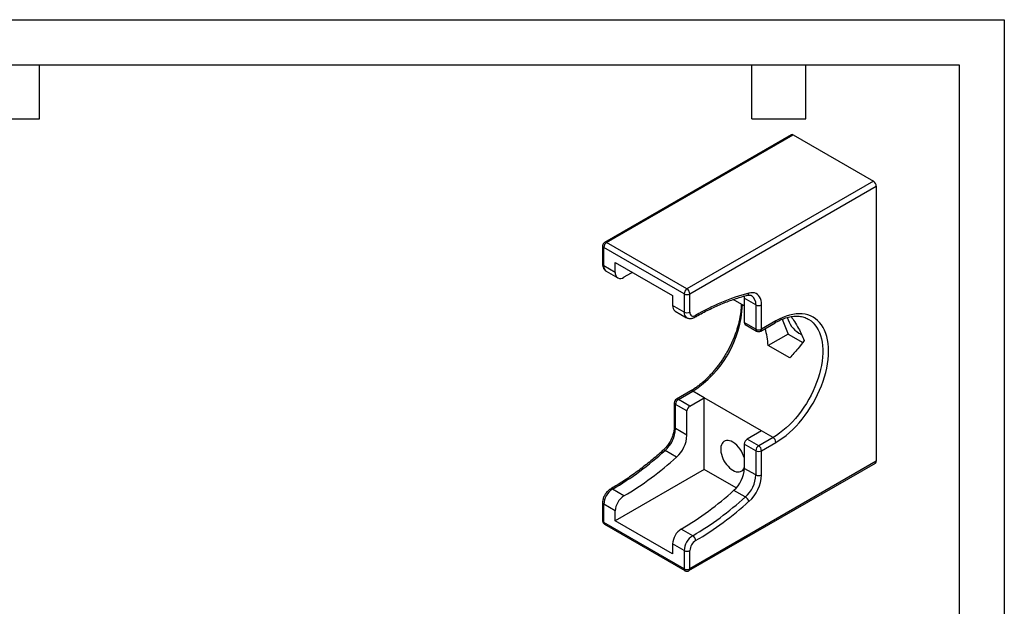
# Model space of a CAD drawing. Header units: millimetres. Extents: x 0 to 493, y 0 to 378.
# Tile 4 of 4: x 246 to 489, y 233 to 378. Entities that reach past the tile are written whole.
import ezdxf

# ---------------------------------------------------------------- set-up
doc = ezdxf.new("R2010")
doc.units = ezdxf.units.MM
doc.header["$LTSCALE"] = 1.75
doc.layers.add('TEXT', color=140, linetype='Continuous', lineweight=25)

msp = doc.modelspace()

# ---------------------------------------------------------------- linework, layer by layer
at = {"color": 7, "linetype": 'Continuous'}
for p, q in [((0, 377.83), (488.95, 377.83)), ((488.95, 377.83), (488.95, 0))]:
    msp.add_line(p, q, dxfattribs=at)
for p, q in [((436.39, 349.48), (390.42, 322.95)), ((390.92, 322.9), (436.89, 349.43)), ((436.89, 349.43), (456.68, 338.01)), ((456.68, 338.01), (410.72, 311.47)), ((411.43, 310.25), (457.39, 336.78)), ((457.39, 336.78), (457.39, 269.01)), ((410.72, 311.47), (390.92, 322.9)), ((389.92, 322.08), (389.92, 317.59)), ((410.02, 310.25), (390.22, 321.68)), ((390.22, 317.19), (390.22, 321.68)), ((393.05, 318), (407.19, 309.84)), ((393.05, 315.55), (393.05, 318)), ((393.05, 315.55), (390.22, 317.19)), ((390.84, 315.81), (393.67, 314.18)), ((407.19, 309.84), (407.19, 307.39)), ((410.02, 310.25), (410.02, 305.76)), ((411.43, 305.76), (411.43, 310.25)), ((424.86, 307.26), (422.11, 308.85)), ((427.69, 307.52), (424.86, 309.15)), ((424.86, 309.15), (424.86, 303.18)), ((410.02, 305.76), (407.19, 307.39)), ((407.81, 306.02), (410.64, 304.38)), ((427.69, 307.52), (427.69, 301.55)), ((429.11, 301.55), (429.11, 307.52)), ((432.64, 303.59), (429.11, 301.55)), ((434.22, 304.01), (435.65, 300.34)), ((427.69, 301.55), (424.86, 303.18)), ((425.07, 302.72), (427.9, 301.09)), ((428.9, 301.09), (432.44, 303.13)), ((435.65, 300.34), (430.76, 297.52)), ((435.65, 300.34), (439.25, 298.26)), ((436.06, 294.46), (430.76, 297.52)), ((411.64, 286.33), (408.1, 284.29)), ((408.6, 284.24), (412.14, 286.28)), ((411.43, 282.6), (408.6, 284.24)), ((411.43, 282.6), (414.97, 284.64)), ((414.97, 284.64), (412.14, 286.28)), ((429.11, 276.48), (414.97, 284.64)), ((414.97, 266.97), (414.97, 284.64)), ((407.6, 283.42), (407.6, 277.45)), ((410.72, 281.38), (407.89, 283.01)), ((407.89, 277.04), (407.89, 283.01)), ((410.72, 275.41), (410.72, 281.38)), ((410.72, 275.41), (407.89, 277.04)), ((429.11, 276.48), (425.57, 274.44)), ((428.4, 272.81), (425.57, 274.44)), ((431.94, 274.85), (428.4, 272.81)), ((431.94, 274.85), (429.11, 276.48)), ((427.69, 271.58), (424.86, 273.21)), ((424.86, 273.21), (424.86, 267.24)), ((429.11, 271.58), (432.64, 273.62)), ((408.14, 269.99), (405.31, 271.62)), ((427.69, 271.58), (427.69, 265.61)), ((429.11, 265.61), (429.11, 271.58)), ((411.22, 242.02), (457.18, 268.55)), ((457.39, 269.01), (411.43, 242.47)), ((427.69, 265.61), (424.86, 267.24)), ((414.97, 266.97), (393.05, 254.31)), ((422.86, 262.41), (414.97, 266.97)), ((395.17, 260.44), (392.34, 262.07)), ((425.11, 260.19), (422.28, 261.82)), ((389.92, 258.8), (389.92, 254.31)), ((390.22, 253.9), (390.22, 258.39)), ((393.05, 256.76), (390.22, 258.39)), ((393.05, 254.31), (393.05, 256.76)), ((410.02, 242.47), (390.22, 253.9)), ((390.42, 253.45), (410.22, 242.02)), ((407.19, 246.15), (393.05, 254.31)), ((412.14, 250.64), (409.31, 252.27)), ((410.02, 246.97), (407.19, 248.6)), ((407.19, 248.6), (407.19, 246.15)), ((410.02, 246.97), (410.02, 242.47)), ((411.43, 242.47), (411.43, 246.97))]:
    msp.add_line(p, q)
at = {"flags": 128}
for points in [[(397.34, 315.52), (396.81, 315.24), (395.17, 314.33)], [(424.83, 309.71), (424.84, 309.66), (424.86, 309.15)], [(429.11, 307.52), (429.08, 308.08), (428.99, 308.6), (428.84, 309.07), (428.64, 309.48), (428.39, 309.83), (428.09, 310.12), (427.74, 310.33), (427.35, 310.48), (426.93, 310.54), (426.48, 310.53), (426.01, 310.45)], [(440.63, 304.03), (440.75, 303.95), (441.3, 303.57), (441.81, 303.12), (442.28, 302.61), (442.69, 302.03), (443.06, 301.4), (443.38, 300.72), (443.65, 299.98), (443.87, 299.19), (444.03, 298.35), (444.14, 297.48), (444.2, 296.57), (444.2, 295.62), (444.14, 294.64), (444.03, 293.64), (443.87, 292.62), (443.65, 291.58), (443.38, 290.53), (443.06, 289.48), (442.69, 288.42), (442.28, 287.36), (441.81, 286.31), (441.3, 285.28), (440.75, 284.26), (440.17, 283.26), (439.54, 282.29), (438.88, 281.34), (438.19, 280.43), (437.47, 279.56), (436.73, 278.74), (435.96, 277.95), (435.18, 277.22), (434.38, 276.54), (433.57, 275.92), (432.76, 275.35), (431.94, 274.85)], [(432.64, 273.62), (433.49, 274.15), (434.34, 274.73), (435.17, 275.37), (436, 276.07), (436.81, 276.83), (437.61, 277.63), (438.38, 278.48), (439.13, 279.38), (439.85, 280.31), (440.54, 281.28), (441.2, 282.28), (441.82, 283.31), (442.4, 284.36), (442.94, 285.43), (443.43, 286.51), (443.88, 287.6), (444.28, 288.7), (444.63, 289.79), (444.93, 290.88), (445.18, 291.96), (445.37, 293.03), (445.51, 294.08), (445.59, 295.1), (445.62, 296.1), (445.59, 297.06), (445.51, 297.99), (445.37, 298.88), (445.18, 299.72), (444.93, 300.52), (444.63, 301.26), (444.28, 301.95), (443.88, 302.59), (443.43, 303.16), (442.94, 303.67), (442.4, 304.12), (441.82, 304.5), (441.2, 304.81), (440.54, 305.05), (439.85, 305.23), (439.13, 305.33), (438.38, 305.36), (437.61, 305.32), (436.81, 305.2), (436, 305.02), (435.17, 304.76), (434.34, 304.44), (433.49, 304.05), (432.64, 303.59)], [(438.3, 300.57), (438.71, 300.36), (438.96, 300.27)], [(422.04, 273.7), (421.63, 273.91), (421.23, 274.04), (420.84, 274.11), (420.48, 274.1), (420.14, 274.02), (419.84, 273.87), (419.58, 273.65), (419.37, 273.37), (419.2, 273.03), (419.09, 272.64), (419.04, 272.2), (419.04, 271.73), (419.09, 271.23), (419.2, 270.71), (419.37, 270.18), (419.58, 269.65), (419.84, 269.13), (420.14, 268.64), (420.48, 268.17), (420.84, 267.74), (421.23, 267.36), (421.63, 267.03), (422.04, 266.76), (422.45, 266.56), (422.85, 266.42), (423.23, 266.36), (423.6, 266.37), (423.93, 266.45), (424.23, 266.6), (424.49, 266.81), (424.7, 267.1), (424.86, 267.43)]]:
    msp.add_lwpolyline(points, dxfattribs=at)
for centre, radius, start, end in [((436.59, 349.03), 0.503, 54.3824, 114.3071), ((455.86, 336.71), 1.54, 2.6055, 57.3945), ((390.92, 322.08), 1, 119.9973, 180), ((391.75, 321.61), 1.54, 122.6055, 177.3945), ((390.63, 322.49), 0.503, 54.3824, 114.3071), ((390.42, 322.13), 0.503, 185.6948, 245.6253), ((390.42, 317.64), 0.503, 185.6948, 245.6253), ((391.72, 317.04), 1.51, 174.3376, 234.3502), ((394.34, 315.35), 1.31, 171.3151, 308.6742), ((411.55, 310.18), 1.54, 122.6055, 177.3945), ((409.89, 310.18), 1.54, 2.6055, 57.3945), ((410.72, 311.61), 1.54, 242.6097, 297.3903), ((439.42, 259.92), 52.27, 104.8652, 120.5575), ((425.33, 310.53), 0.68, 288.3431, 352.8527), ((425.18, 307.76), 2.53, 354.558, 54.3075), ((408.65, 307.22), 1.47, 173.4667, 235.2211), ((397.79, 308.73), 26.64, 302.5825, 357.4229), ((428.4, 308.89), 1.54, 242.6097, 297.3903), ((411.47, 305.59), 1.47, 173.456, 235.3339), ((410.72, 307.12), 1.54, 242.6097, 297.3903), ((412.29, 305.62), 0.873, 170.786, 309.2033), ((412.37, 304.88), 0.479, 304.038, 7.2577), ((432.17, 303.53), 0.48, 304.0564, 7.2558), ((441.96, 306.25), 6.75, 195.5919, 237.2397), ((425.34, 303.12), 0.48, 172.7442, 235.9436), ((428.4, 302.91), 1.54, 242.6097, 297.3903), ((428.17, 301.49), 0.48, 172.7442, 235.9436), ((428.4, 301.96), 1, 240.0027, 299.9973), ((428.63, 301.49), 0.48, 304.0564, 7.2558), ((408.6, 283.42), 1, 119.9973, 180), ((409.43, 282.94), 1.54, 122.6055, 177.3945), ((408.31, 283.83), 0.503, 54.3824, 114.3071), ((411.84, 285.87), 0.503, 54.3824, 114.3077), ((408.1, 283.47), 0.503, 185.6948, 245.6253), ((412.26, 281.31), 1.54, 122.6055, 177.3945), ((400.11, 277.42), 7.8, 311.8918, 357.1846), ((408.1, 277.5), 0.503, 185.6948, 245.6253), ((402.93, 275.79), 7.8, 311.8918, 357.1846), ((426.4, 273.15), 1.54, 122.6055, 177.3945), ((431.11, 273.55), 1.54, 2.6055, 57.3945), ((418.46, 268.14), 6.61, 14.261, 57.2181), ((429.23, 271.51), 1.54, 122.6055, 177.3945), ((427.57, 271.51), 1.54, 2.6055, 57.3945), ((353.27, 328.74), 77.27, 300.3708, 312.3378), ((356.1, 327.11), 77.27, 300.3708, 312.3378), ((405.02, 271.29), 0.442, 48.8603, 115.176), ((428.4, 272.95), 1.54, 242.6097, 297.3903), ((417.08, 267.63), 7.8, 311.8918, 357.1846), ((456.9, 268.95), 0.493, 305.0133, 6.2988), ((419.91, 265.99), 7.8, 311.8918, 357.1846), ((419.79, 266.06), 9.33, 311.8218, 357.2545), ((428.4, 266.98), 1.54, 242.6097, 297.3903), ((392.05, 261.66), 0.503, 54.3838, 114.2913), ((394.8, 258.2), 4.59, 122.4763, 177.5237), ((397.63, 256.56), 4.59, 122.4763, 177.5237), ((370.24, 318.94), 77.27, 300.3708, 312.3378), ((373.07, 317.31), 77.27, 300.3708, 312.3378), ((424.03, 258.38), 2.11, 20.1537, 59.1026), ((390.42, 258.85), 0.503, 185.8811, 245.6091), ((373.2, 317.07), 78.41, 300.3708, 312.3378), ((390.92, 254.31), 1, 180, 240.0027), ((390.42, 254.36), 0.503, 185.6948, 245.6253), ((390.71, 253.85), 0.493, 173.7012, 234.9867), ((411.77, 248.4), 4.59, 122.4764, 177.5236), ((414.6, 246.77), 4.59, 122.4764, 177.5236), ((411.31, 249.34), 1.54, 2.6055, 57.3945), ((414.5, 246.83), 3.07, 122.6055, 177.3945), ((410.72, 248.33), 1.54, 242.6097, 297.3903), ((410.49, 242.41), 0.48, 172.7442, 235.9436), ((410.72, 243.84), 1.54, 242.6097, 297.3903), ((410.72, 242.88), 1, 240.0027, 299.9973), ((410.95, 242.41), 0.48, 304.0564, 7.2558)]:
    msp.add_arc(centre, radius, start, end)
for points, knots in [([(389.92, 317.59), (389.93, 317.51), (389.93, 317.3), (389.99, 316.98), (390.1, 316.64), (390.26, 316.34), (390.48, 316.08), (390.68, 315.9), (390.82, 315.83), (390.85, 315.82)], [0, 0, 0, 0, 0.112383, 0.2896077, 0.4588156, 0.6207223, 0.77749, 0.9476386, 1, 1, 1, 1]), ([(412.64, 304.48), (412.9, 304.63), (413.68, 305.07), (414.95, 305.76), (416.47, 306.52), (417.98, 307.23), (419.48, 307.87), (420.97, 308.46), (422.46, 308.99), (423.91, 309.44), (424.93, 309.73), (425.47, 309.87), (425.55, 309.89)], [0, 0, 0, 0, 0.06087, 0.176667, 0.292457, 0.408245, 0.524033, 0.639827, 0.755632, 0.871457, 0.981277, 1, 1, 1, 1]), ([(425.55, 309.89), (425.6, 309.9), (425.76, 309.94), (426.01, 309.96), (426.26, 309.95), (426.48, 309.9), (426.6, 309.84), (426.65, 309.81)], [0, 0, 0, 0, 0.111039, 0.32762, 0.548088, 0.779864, 1, 1, 1, 1]), ([(424.11, 307.7), (424.1, 307.56), (424.1, 307.13), (424.05, 306.37), (423.94, 305.44), (423.79, 304.49), (423.6, 303.53), (423.35, 302.54), (423.06, 301.56), (422.73, 300.56), (422.36, 299.57), (421.94, 298.57), (421.48, 297.59), (420.99, 296.62), (420.46, 295.66), (419.9, 294.72), (419.3, 293.81), (418.68, 292.92), (418.03, 292.06), (417.36, 291.24), (416.66, 290.45), (415.95, 289.7), (415.22, 289), (414.48, 288.35), (413.73, 287.74), (412.98, 287.18), (412.28, 286.71), (411.83, 286.44), (411.64, 286.33)], [0, 0, 0, 0, 0.0193008, 0.0587111, 0.0981473, 0.1376158, 0.1771192, 0.2166573, 0.2562283, 0.2958292, 0.3354561, 0.3751047, 0.4147705, 0.4544486, 0.4941344, 0.5338228, 0.5735082, 0.6131848, 0.6528475, 0.6924915, 0.7321118, 0.7717039, 0.811263, 0.8507853, 0.8902675, 0.9297075, 0.9691051, 1, 1, 1, 1]), ([(410.64, 304.39), (410.71, 304.35), (410.88, 304.25), (411.17, 304.18), (411.51, 304.14), (411.85, 304.18), (412.19, 304.27), (412.45, 304.38), (412.6, 304.46), (412.64, 304.48)], [0, 0, 0, 0, 0.113549, 0.274336, 0.434244, 0.596984, 0.765835, 0.942923, 1, 1, 1, 1]), ([(432.44, 303.13), (432.57, 303.21), (432.95, 303.42), (433.58, 303.74), (434.31, 304.06), (435.04, 304.32), (435.75, 304.52), (436.44, 304.66), (437.11, 304.75), (437.76, 304.78), (438.39, 304.75), (438.99, 304.66), (439.57, 304.51), (440.12, 304.31), (440.46, 304.12), (440.63, 304.03)], [0, 0, 0, 0, 0.041233, 0.119858, 0.198445, 0.277032, 0.355671, 0.434447, 0.513475, 0.592905, 0.672918, 0.753714, 0.835473, 0.918287, 1, 1, 1, 1]), ([(436.37, 304.64), (436.66, 304.25), (437.34, 303.33), (438.19, 301.85), (438.99, 300.27), (439.4, 299.26), (439.61, 298.75)], [0, 0, 0, 0, 0.219195, 0.522433, 0.761548, 1, 1, 1, 1]), ([(430.76, 297.52), (430.67, 298.22), (430.49, 299.63), (430.21, 301.03), (430.01, 301.72), (430.01, 301.73)], [0, 0, 0, 0, 0.494187, 0.994208, 1, 1, 1, 1]), ([(439.61, 298.75), (439.16, 298.11), (438.63, 297.42), (437.44, 295.97), (436.78, 295.22), (436.06, 294.46)], [0, 0, 0, 0, 0.5, 0.5, 1, 1, 1, 1]), ([(407.6, 277.45), (407.6, 277.37), (407.6, 277.15), (407.56, 276.75), (407.47, 276.25), (407.35, 275.74), (407.17, 275.21), (406.96, 274.67), (406.71, 274.15), (406.42, 273.63), (406.1, 273.13), (405.76, 272.67), (405.39, 272.23), (405.08, 271.91), (404.89, 271.74), (404.83, 271.69)], [0, 0, 0, 0, 0.042811, 0.125035, 0.207678, 0.290779, 0.3743, 0.458166, 0.542278, 0.626533, 0.710822, 0.795009, 0.878977, 0.962618, 1, 1, 1, 1]), ([(404.83, 271.69), (404.58, 271.46), (403.83, 270.79), (402.58, 269.71), (401.09, 268.49), (399.59, 267.31), (398.08, 266.18), (396.57, 265.11), (395.05, 264.09), (393.56, 263.14), (392.49, 262.5), (391.92, 262.17), (391.84, 262.12)], [0, 0, 0, 0, 0.060855, 0.176608, 0.292349, 0.408075, 0.523785, 0.63948, 0.755161, 0.870827, 0.980403, 1, 1, 1, 1]), ([(391.84, 262.12), (391.77, 262.08), (391.58, 261.96), (391.29, 261.73), (390.98, 261.42), (390.7, 261.06), (390.45, 260.68), (390.25, 260.27), (390.09, 259.85), (389.98, 259.41), (389.93, 259.06), (389.92, 258.86), (389.92, 258.8)], [0, 0, 0, 0, 0.064175, 0.17496, 0.285697, 0.396094, 0.50616, 0.616367, 0.727247, 0.839424, 0.953562, 1, 1, 1, 1])]:
    msp.add_open_spline(points, degree=3, knots=knots)
at = {"layer": 'TEXT'}
for p, q in [((11.11, 366.71), (477.84, 366.71)), ((251.14, 353.38), (251.14, 366.71)), ((426.72, 353.38), (426.72, 366.71)), ((440.05, 353.38), (440.05, 366.71)), ((477.84, 366.71), (477.84, 11.11)), ((237.81, 353.38), (251.14, 353.38)), ((426.72, 353.38), (440.05, 353.38))]:
    msp.add_line(p, q, dxfattribs=at)

doc.saveas('drawing.dxf')
